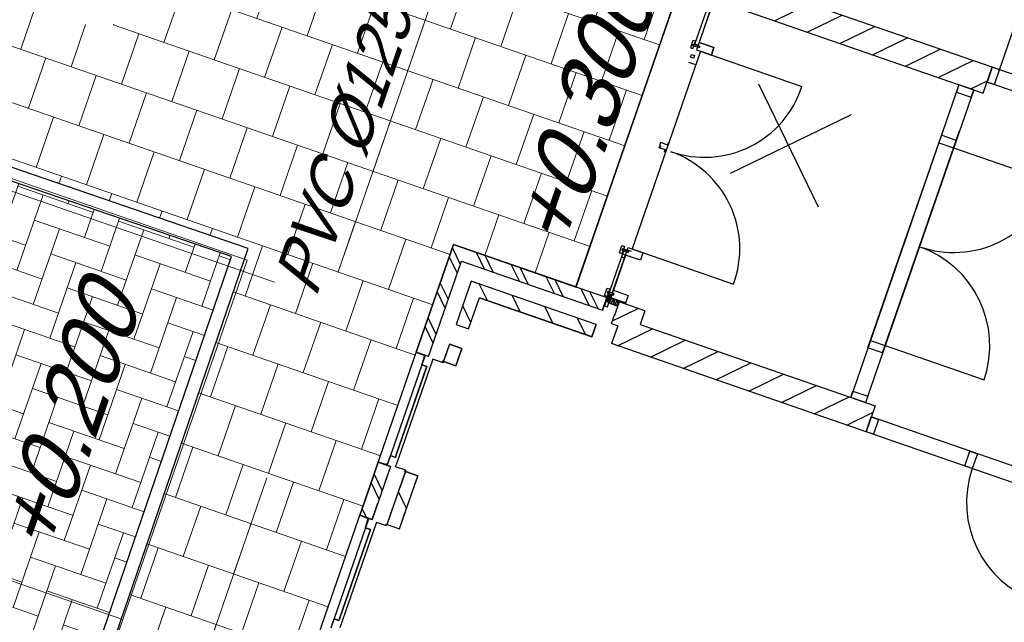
# Model space of a CAD drawing. Header units: metres. Extents: x 128615 to 129083, y 455669 to 456034.
# Tile 14 of 158: x 128731.72 to 128739.24, y 455846.8 to 455851.4. Entities that reach past the tile are written whole.
import ezdxf

# ---------------------------------------------------------------- set-up
doc = ezdxf.new("R2010")
doc.units = ezdxf.units.M
doc.linetypes.add('RI-AWZI_TERREINRIOLERING', pattern=[19.8, 6, -1.8, 2.4, -1.8, 1.8, -1.8, 2.4, -1.8])
for name, color, linetype, lineweight in [('B-WE-OG-HOOGTELIJN-G', 7, 'Continuous', 18), ('B-XX-RI-AWZI_TERREINRIOLERING-G', 10, 'RI-AWZI_TERREINRIOLERING', 18), ('B-XX-VH-BESTRATING-V', 1, 'Continuous', 18), ('B-XX-VH-VERHARDING-V', 1, 'Continuous', 18)]:
    doc.layers.add(name, color=color, linetype=linetype, lineweight=lineweight)
for name, color, linetype in [('B-XX-OG-BEBOUWING-G', 1, 'Continuous'), ('B-XX-RI-AWZI_TERREINRIOLERING-T25_HDSR', 7, 'Continuous'), ('B-XX-VH-KANTVERHARDING-G', 60, 'Continuous')]:
    doc.layers.add(name, color=color, linetype=linetype)
doc.styles.add('TAUW-ISOCP', font='tcb_isocp.shx')
doc.styles.add('tcb_isocp', font='tcb_isocp.shx')

msp = doc.modelspace()

# ---------------------------------------------------------------- hatches: boundary and pattern name
at = {"layer": 'B-XX-OG-BEBOUWING-G'}
h = msp.add_hatch(dxfattribs=at)
h.set_pattern_fill('T,_O', color=256, scale=0.059852, angle=-19.09342)
h.set_pattern_definition([(25.907, (128738.11458, 455851.28265), (-0.081718, 0.168243), [])])
h.paths.add_polyline_path([(128737.1873, 455851.7145), (128737.1857, 455851.7097), (128737.1527, 455851.7212), (128737.0858, 455851.5279), (128739.0748, 455850.8394), (128739.1434, 455851.0374)])
h = msp.add_hatch(dxfattribs=at)
h.set_pattern_fill('10300013,O', color=256, scale=99.753937, angle=160.90658)
h.set_pattern_definition([(295.907, (128735.4755, 455849.07156), (0.17946, 0.087166), []), (295.907, (128735.54215, 455849.0485), (0.17946, 0.087166), [])])
h.paths.add_polyline_path([(128734.7491, 455848.8638), (128734.8434, 455848.8312), (128735.0946, 455849.557), (128736.1693, 455849.185), (128736.2019, 455849.2793), (128735.033, 455849.6839)])
h = msp.add_hatch(dxfattribs=at)
h.set_pattern_fill('T,_O', color=256, scale=0.059852, angle=70.90658)
h.set_pattern_definition([(115.907, (128735.58753, 455849.075), (-0.16824, -0.08172), [])])
h.paths.add_polyline_path([(128735.0544, 455849.0748), (128735.1486, 455849.0422), (128735.2302, 455849.2779), (128736.088, 455848.9809), (128736.1207, 455849.0752), (128735.1686, 455849.4048)])
h = msp.add_hatch(dxfattribs=at)
h.set_pattern_fill('ANSI31', color=256, scale=0.049877, angle=205.90658, style=0)
h.set_pattern_definition([(70.906582, (128711.439182, 455853.7395385), (-0.0058916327, 0.0020394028), [])])
h.paths.add_polyline_path([(128736.2189, 455849.3051), (128736.2, 455849.2504), (128736.221, 455849.2431), (128736.24, 455849.2978)])
h = msp.add_hatch(dxfattribs=at)
h.set_pattern_fill('ANSI31', color=256, scale=0.099754, angle=70.90658, style=0)
h.set_pattern_definition([(295.90658, (128711.429996, 455853.742718), (0.011216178, 0.005447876), [])])
h.paths.add_polyline_path([(128736.2957, 455849.2574), (128736.281, 455849.215), (128736.2187, 455849.2365), (128736.2334, 455849.279)])
h = msp.add_hatch(dxfattribs=at)
h.set_pattern_fill('T,_O', color=256, scale=0.059852, angle=-19.09342)
h.set_pattern_definition([(25.907, (128737.23845, 455848.7516), (-0.081718, 0.168243), [])])
h.paths.add_polyline_path([(128738.1808, 455848.2565), (128738.2493, 455848.4545), (128736.4582, 455849.0745), (128736.4941, 455849.1782), (128736.2962, 455849.2467), (128736.2603, 455849.143), (128736.2391, 455849.0817), (128736.2862, 455849.0654), (128736.2389, 455848.9287)])
h = msp.add_hatch(dxfattribs=at)
h.set_pattern_fill('10300013,O', color=256, scale=99.753937, angle=160.90658)
h.set_pattern_definition([(295.91, (128734.43567, 455847.80586), (0.17946, 0.08717), []), (295.91, (128734.50233, 455847.78279), (0.17946, 0.08717), [])])
h.paths.add_polyline_path([(128734.3184, 455847.6195), (128734.4126, 455847.5869), (128734.553, 455847.9922), (128734.4587, 455848.0248)])
h = msp.add_hatch(dxfattribs=at)
h.set_pattern_fill('T,_O', color=256, scale=0.059852, angle=250.90658)
h.set_pattern_definition([(295.91, (128734.64306, 455847.73407), (0.16824, 0.08172), [])])
h.paths.add_polyline_path([(128734.7603, 455847.9204), (128734.6661, 455847.9531), (128734.5258, 455847.5477), (128734.62, 455847.5151)])
at = {"layer": 'B-XX-VH-BESTRATING-V'}
h = msp.add_hatch(dxfattribs=at)
h.set_pattern_fill('BRICK', color=256, scale=0.033071, angle=-116.50973)
h.set_pattern_definition([(340.90658, (128781.00315, 455850.76689), (0.06869295, 0.19844713), []), (70.9066, (128781.00315, 455850.7669), (-0.3968943, 0.1373859), [0.21, -0.21]), (70.9066, (128781.2016, 455850.6982), (-0.3968943, 0.1373859), [-0.21, 0.21])])
edge = h.paths.add_edge_path()
edge.add_line((128831.6127, 455838.8346), (128839.0653, 455860.4903))
edge.add_line((128839.0653, 455860.4903), (128836.3035, 455861.4413))
edge.add_line((128836.3035, 455861.4413), (128833.5416, 455862.3923))
edge.add_arc((128834.2947, 455864.4076), 2.1514, 165.75864, 249.51029, ccw=False)
edge.add_line((128832.2094, 455864.9368), (128832.723, 455866.3635))
edge.add_line((128832.723, 455866.3635), (128829.5306, 455867.496))
edge.add_line((128829.5306, 455867.496), (128825.779, 455865.6898))
edge.add_line((128825.779, 455865.6898), (128824.1893, 455861.2288))
edge.add_line((128824.1893, 455861.2288), (128829.348, 455859.4119))
edge.add_arc((128828.6821, 455857.5377), 1.989, -20.16068, 70.43999, ccw=False)
edge.add_line((128830.5492, 455856.8522), (128825.0856, 455841.0701))
edge.add_arc((128820.6004, 455842.5189), 4.7134, 246.43031, 342.09788, ccw=False)
edge.add_line((128818.7157, 455838.1987), (128794.9887, 455846.4591))
edge.add_line((128794.9887, 455846.4591), (128740.4444, 455865.383))
edge.add_arc((128742.7379, 455872.105), 7.1025, 156.74959, 251.16118, ccw=False)
edge.add_line((128736.2121, 455874.9088), (128740.8492, 455888.4475))
edge.add_arc((128747.4193, 455885.784), 7.0895, 110.50432, 157.93215, ccw=False)
edge.add_line((128744.936, 455892.4243), (128746.056, 455895.6599))
edge.add_line((128746.056, 455895.6599), (128750.9664, 455893.9602))
edge.add_line((128750.9664, 455893.9602), (128752.5279, 455898.5416))
edge.add_line((128752.5279, 455898.5416), (128752.0153, 455900.3559))
edge.add_line((128752.0153, 455900.3559), (128751.9766, 455900.3452))
edge.add_line((128751.9766, 455900.3452), (128751.0126, 455903.8188))
edge.add_line((128751.0126, 455903.8188), (128743.3041, 455906.5355))
edge.add_line((128743.3041, 455906.5355), (128719.8929, 455838.903))
edge.add_line((128719.8929, 455838.903), (128720.2713, 455838.7734))
edge.add_line((128720.2713, 455838.7734), (128743.5505, 455906.0245))
edge.add_line((128743.5505, 455906.0245), (128750.6829, 455903.5109))
edge.add_line((128750.6829, 455903.5109), (128752.1091, 455898.5528))
edge.add_line((128752.1091, 455898.5528), (128750.7174, 455894.4697))
edge.add_line((128750.7174, 455894.4697), (128745.8089, 455896.1688))
edge.add_line((128745.8089, 455896.1688), (128744.6186, 455892.7301))
edge.add_arc((128747.4193, 455885.784), 7.4895, 111.9598, 158.01775)
edge.add_line((128740.4743, 455888.5874), (128735.6522, 455874.5084))
edge.add_arc((128742.7114, 455872.076), 7.4665, 160.98711, 251.27371)
edge.add_line((128740.3143, 455865.0047), (128794.8566, 455846.0816))
edge.add_line((128794.8566, 455846.0816), (128818.5714, 455837.8253))
edge.add_arc((128820.6004, 455842.5189), 5.1134, 246.62204, 342.05062)
edge.add_line((128825.4649, 455840.9431), (128830.926, 455856.7179))
edge.add_arc((128828.6821, 455857.5377), 2.389, 339.93186, 430.45376)
edge.add_line((128829.4814, 455859.789), (128824.7008, 455861.4727))
edge.add_line((128824.7008, 455861.4727), (128826.102, 455865.4046))
edge.add_line((128826.102, 455865.4046), (128829.4605, 455867.0965))
edge.add_line((128829.4605, 455867.0965), (128832.2105, 455866.1208))
edge.add_line((128832.2105, 455866.1208), (128831.8268, 455865.0548))
edge.add_arc((128834.2947, 455864.4076), 2.5514, 165.30423, 249.63199)
edge.add_line((128833.4067, 455862.0157), (128838.5569, 455860.2423))
edge.add_line((128838.5569, 455860.2423), (128831.2322, 455838.9583))
edge.add_arc((128836.4511, 455837.3561), 5.4593, 162.93266, 251.68839)
edge.add_line((128834.7358, 455832.1732), (128868.2103, 455820.559))
edge.add_arc((128870.2435, 455825.3755), 5.228, 247.11386, 340.46106)
edge.add_line((128875.1704, 455823.627), (128882.5907, 455844.7795))
edge.add_arc((128880.2054, 455845.695), 2.555, 339.00511, 400.58118)
edge.add_line((128882.1458, 455847.357), (128879.1821, 455850.9862))
edge.add_line((128879.1821, 455850.9862), (128886.2462, 455856.9579))
edge.add_arc((128882.7728, 455860.6776), 5.0892, 313.03873, 342.06205)
edge.add_line((128887.6147, 455859.1102), (128893.0182, 455874.516))
edge.add_arc((128882.8722, 455877.7591), 10.6517, 342.27381, 419.29051)
edge.add_line((128888.3119, 455886.917), (128886.2148, 455887.8727))
edge.add_line((128886.2148, 455887.8727), (128886.1094, 455887.4784))
edge.add_line((128886.1094, 455887.4784), (128888.1746, 455886.5274))
edge.add_arc((128882.8858, 455877.76), 10.2391, -17.72326, 58.9001, ccw=False)
edge.add_line((128892.6389, 455874.6431), (128887.2356, 455859.238))
edge.add_arc((128882.7728, 455860.6776), 4.6892, 313.12878, 342.12094, ccw=False)
edge.add_line((128885.9786, 455857.2553), (128883.173, 455854.8265))
edge.add_line((128883.173, 455854.8265), (128878.5836, 455851.0867))
edge.add_line((128878.5836, 455851.0867), (128881.8391, 455847.1002))
edge.add_arc((128880.2054, 455845.695), 2.155, -21.14302, 40.70071, ccw=False)
edge.add_line((128882.2153, 455844.9177), (128877.801, 455832.3322))
edge.add_line((128877.801, 455832.3322), (128874.7932, 455823.7601))
edge.add_arc((128870.2435, 455825.3755), 4.828, 246.96541, 340.45278, ccw=False)
edge.add_line((128868.3543, 455820.9324), (128834.8639, 455832.5522))
edge.add_arc((128836.4511, 455837.3561), 5.0593, 163.00725, 251.71664, ccw=False)
h = msp.add_hatch(dxfattribs=at)
h.set_pattern_fill('BRICK', color=256, scale=0.033071, angle=-116.50973)
h.set_pattern_definition([(340.90658, (128778.18289, 455854.11913), (0.06869295, 0.1984471), []), (70.9066, (128778.1829, 455854.11913), (-0.3968943, 0.137386), [0.21, -0.21]), (70.9066, (128778.38133, 455854.05043), (-0.3968943, 0.137386), [-0.21, 0.21])])
edge = h.paths.add_edge_path()
edge.add_arc((128751.322, 455846.3943), 9.3721, 338.0284, 431.07715)
edge.add_line((128754.3613, 455855.2599), (128737.5442, 455861.0867))
edge.add_arc((128735.7231, 455855.8651), 5.53, 70.77319, 161.09319)
edge.add_line((128730.4914, 455857.657), (128723.5753, 455837.6419))
edge.add_line((128723.5753, 455837.6419), (128723.9537, 455837.5124))
edge.add_line((128723.9537, 455837.5124), (128729.733, 455854.2081))
edge.add_line((128729.733, 455854.2081), (128729.7329, 455854.2081))
edge.add_line((128729.7329, 455854.2081), (128730.8698, 455857.5274))
edge.add_arc((128735.7231, 455855.8651), 5.13, 70.77345, 161.09345, ccw=False)
edge.add_line((128737.4124, 455860.709), (128754.2316, 455854.8815))
edge.add_arc((128751.3225, 455846.3941), 8.9721, -22.1004, 71.08071, ccw=False)
edge.add_line((128759.6354, 455843.0186), (128750.7112, 455817.2387))
edge.add_line((128750.7112, 455817.2387), (128751.0899, 455817.1087))
edge.add_line((128751.0899, 455817.1087), (128760.0134, 455842.8877))
h = msp.add_hatch(dxfattribs=at)
h.set_pattern_fill('AR-B88', color=256, scale=0.002, angle=-116.56329, style=0)
h.set_pattern_definition([(340.9066, (128729.5441, 455834.298), (0.132937, 0.3840425), []), (70.9066, (128729.54411, 455834.29802), (-0.059084, 0.4505111), [0.4064, -0.4064])])
h.paths.add_polyline_path([(128733.0732, 455839.3145), (128731.6191, 455839.8179), (128735.033, 455849.6839), (128735.9685, 455849.3601), (128736.7649, 455851.6686), (128729.7004, 455854.114), (128728.7197, 455851.2808), (128733.4657, 455849.6553), (128727.8341, 455833.213), (128743.6852, 455827.7364), (128743.7833, 455828.0198), (128746.5189, 455827.0739), (128746.814, 455827.9263), (128731.0223, 455833.3895)])
h.paths.add_polyline_path([(128732.3953, 455851.3045), (128731.7812, 455851.5171), (128731.7936, 455852.1668), (128732.4154, 455852.3558), (128732.7872, 455851.8229)], flags=16)
h.paths.add_polyline_path([(128731.9843, 455851.6623), (128732.3812, 455851.5249), (128732.5579, 455852.0352), (128732.161, 455852.1726)], flags=8)
h = msp.add_hatch(dxfattribs=at)
h.set_pattern_fill('AR-HBONE', color=256, scale=0.002, angle=-71.56329, style=0)
h.set_pattern_definition([(70.9066, (128738.99792, 455858.14229), (-0.1255526, 0.2584899), [0.6096, -0.2032]), (160.9066, (128739.06439, 455858.3343), (-0.1255526, 0.2584899), [0.6096, -0.2032])])
h.paths.add_polyline_path([(128733.3387, 455849.5931), (128728.687, 455851.1863), (128726.3475, 455844.4277), (128726.3475, 455844.4277), (128726.2166, 455844.0497), (128723.9537, 455837.5124), (128728.6501, 455835.9041)])
at = {"layer": 'B-XX-VH-VERHARDING-V'}
h = msp.add_hatch(dxfattribs=at)
h.set_pattern_fill('AR-CONC', color=256, scale=0.0025, angle=-116.56329, style=0)
h.set_pattern_definition([(30.9066, (128738.99792, 455858.1423), (0.4173706, -0.186641), [0.047625, -0.523875]), (335.9066, (128738.9979, 455858.1423), (0.072981, 0.480186), [0.0381, -0.4191]), (81.3576, (128739.0327, 455858.12673), (0.4903525, 0.293542), [0.040475, -0.445225]), (27.0908, (128739.03946, 455858.2623), (0.606034, -0.321005), [0.071437, -0.785812]), (77.5422, (128739.08997, 455858.23555), (0.763198, 0.390392), [0.060712, -0.667837]), (332.0906, (128739.03946, 455858.2623), (0.763198, 0.39039), [0.05715, -0.62865]), (1.9066, (128739.0891, 455858.21153), (0.274555, -0.3655854), [0.047625, -0.523875]), (306.9066, (128739.0891, 455858.21153), (0.296629, 0.384598), [0.0381, -0.4191]), (52.358, (128739.11196, 455858.18106), (0.571184, 0.019014), [0.040475, -0.445225]), (18.4066, (128738.99792, 455858.14229), (0.0764436, 0.1972326), [0, -0.41402, 0, -0.42545, 0, -0.4206875]), (348.4066, (128738.99792, 455858.14229), (0.2397842, 0.18203), [0, -0.24257, 0, -0.404495, 0, -0.1603375]), (308.4066, (128738.8641, 455858.1886), (0.3156434, -0.1244163), [0, -0.15875, 0, -0.4953, 0, -0.657225]), (298.4066, (128738.8041, 455858.20938), (0.3707433, -0.061067), [0, -0.206375, 0, -0.32893, 0, -0.466725])])
h.paths.add_polyline_path([(128738.9979, 455858.1423), (128754.2878, 455852.8497), (128751.863, 455845.8447), (128753.1511, 455845.3988), (128753.446, 455846.2506), (128756.0747, 455853.8447, 0.058977), (128754.1895, 455854.7585), (128738.7569, 455860.1056), (128738.2774, 455858.7205, -0.142468), (128737.8843, 455857.5848), (128736.2629, 455852.9006), (128735.9685, 455852.0501), (128736.7906, 455851.7655)])

# ---------------------------------------------------------------- linework, layer by layer
at = {"layer": 'B-XX-OG-BEBOUWING-G'}
for p, q in [((128739.1966, 455851.0084), (128739.4577, 455851.7625)), ((128736.7559, 455851.6421), (128735.9662, 455849.3609)), ((128735.9662, 455849.3609), (128736.7494, 455851.6236)), ((128737.0002, 455851.4942), (128736.9072, 455851.2255)), ((128736.9072, 455851.2255), (128737.0204, 455851.1864)), ((128737.0204, 455851.1864), (128737.0008, 455851.1298)), ((128736.9176, 455851.1586), (128736.3955, 455849.6504)), ((128737.0008, 455851.1298), (128736.9176, 455851.1586)), ((128736.9537, 455851.1461), (128737.6921, 455850.8905)), ((128736.8257, 455851.0762), (128736.8804, 455851.0573)), ((128740.7647, 455850.4761), (128739.1434, 455851.0374)), ((128737.8193, 455849.9689), (128737.3636, 455850.907)), ((128738.8894, 455850.9036), (128738.0639, 455848.5187)), ((128740.7256, 455850.363), (128739.1042, 455850.9243)), ((128739.0026, 455850.8644), (128738.177, 455848.4795)), ((128738.0667, 455850.6736), (128737.1433, 455850.2251)), ((128738.1946, 455848.8963), (128738.7809, 455850.5899)), ((128738.3077, 455848.8571), (128738.894, 455850.5507)), ((128736.6134, 455850.4628), (128736.6052, 455850.4392)), ((128736.6052, 455850.4392), (128736.6128, 455850.4366)), ((128736.6128, 455850.4366), (128736.6079, 455850.4225)), ((128736.6699, 455850.4432), (128736.6134, 455850.4628)), ((128736.6569, 455850.4055), (128736.6699, 455850.4432)), ((128736.6681, 455850.4439), (128736.6739, 455850.4608)), ((128736.6765, 455850.4621), (128736.6699, 455850.4432)), ((128736.6711, 455850.4618), (128736.6718, 455850.4637)), ((128736.6739, 455850.4608), (128736.6711, 455850.4618)), ((128736.6718, 455850.4637), (128736.6765, 455850.4621)), ((128736.6015, 455850.4224), (128736.6051, 455850.4328)), ((128736.6486, 455850.4061), (128736.6015, 455850.4224)), ((128736.6079, 455850.4225), (128736.655, 455850.4062)), ((128736.6439, 455850.3925), (128736.6486, 455850.4061)), ((128736.6439, 455850.3925), (128736.6515, 455850.3899)), ((128736.6486, 455850.3968), (128736.6479, 455850.3949)), ((128736.6479, 455850.3949), (128736.6526, 455850.3933)), ((128736.6514, 455850.3958), (128736.6486, 455850.3968)), ((128736.655, 455850.4062), (128736.6514, 455850.3958)), ((128736.6526, 455850.3933), (128736.6569, 455850.4055)), ((128738.8494, 455850.4219), (128739.6035, 455850.1609)), ((128738.1946, 455848.8963), (128738.4948, 455849.7635)), ((128734.7491, 455848.8638), (128735.033, 455849.6839)), ((128734.7919, 455848.9873), (128735.033, 455849.6839)), ((128735.033, 455849.6839), (128736.2019, 455849.2793)), ((128735.033, 455849.6839), (128735.9662, 455849.3609)), ((128738.3077, 455848.8571), (128738.6079, 455849.7244)), ((128736.3328, 455849.6523), (128736.3875, 455849.6333)), ((128736.3955, 455849.6504), (128736.4787, 455849.6216)), ((128736.4316, 455849.6379), (128737.17, 455849.3823)), ((128736.4787, 455849.6216), (128736.4591, 455849.565)), ((128734.8434, 455848.8312), (128735.0946, 455849.557)), ((128735.0946, 455849.557), (128736.1693, 455849.185)), ((128735.0946, 455849.557), (128735.0946, 455849.557)), ((128736.346, 455849.6042), (128736.253, 455849.3355)), ((128736.4591, 455849.565), (128736.346, 455849.6042)), ((128735.1686, 455849.4048), (128735.0544, 455849.0748)), ((128735.1686, 455849.4048), (128735.0544, 455849.0748)), ((128736.1207, 455849.0752), (128735.1686, 455849.4048)), ((128736.1207, 455849.0752), (128735.1686, 455849.4048)), ((128736.253, 455849.3355), (128736.3661, 455849.2964)), ((128735.1486, 455849.0422), (128735.2302, 455849.2779)), ((128735.1486, 455849.0422), (128735.2302, 455849.2779)), ((128736.09, 455848.9802), (128735.2302, 455849.2779)), ((128735.2302, 455849.2779), (128736.088, 455848.9809)), ((128736.2019, 455849.2793), (128736.1693, 455849.185)), ((128736.1693, 455849.185), (128736.2019, 455849.2793)), ((128736.2962, 455849.2467), (128736.2603, 455849.143)), ((128736.4941, 455849.1782), (128736.2962, 455849.2467)), ((128736.3661, 455849.2964), (128736.3433, 455849.2304)), ((128736.4941, 455849.1782), (128736.4582, 455849.0745)), ((128736.2391, 455849.0817), (128736.2635, 455849.1524)), ((128735.0544, 455849.0748), (128735.1486, 455849.0422)), ((128735.0544, 455849.0748), (128735.1486, 455849.0422)), ((128736.1207, 455849.0752), (128736.088, 455848.9809)), ((128736.088, 455848.9809), (128736.1207, 455849.0752)), ((128736.2862, 455849.0654), (128736.2389, 455848.9287)), ((128736.2391, 455849.0817), (128736.2862, 455849.0654)), ((128736.2862, 455849.0654), (128736.2862, 455849.0654)), ((128736.4582, 455849.0745), (128738.2493, 455848.4545)), ((128734.7491, 455848.8638), (128734.7919, 455848.9873)), ((128734.7491, 455848.8638), (128734.7919, 455848.9873)), ((128734.8434, 455848.8312), (128734.8861, 455848.9547)), ((128734.8434, 455848.8312), (128734.7491, 455848.8638)), ((128734.8434, 455848.8312), (128734.7491, 455848.8638)), ((128734.8061, 455848.8418), (128734.7491, 455848.8638)), ((128735.0022, 455848.924), (128734.9565, 455848.792)), ((128735.0022, 455848.924), (128734.9565, 455848.792)), ((128734.9565, 455848.792), (128734.9992, 455848.9155)), ((128735.0022, 455848.924), (128735.0964, 455848.8914)), ((128735.0964, 455848.8914), (128735.0022, 455848.924)), ((128735.0964, 455848.8914), (128735.0508, 455848.7594)), ((128735.0508, 455848.7594), (128735.0964, 455848.8914)), ((128735.0508, 455848.7594), (128735.0935, 455848.8829)), ((128738.1808, 455848.2565), (128736.2389, 455848.9287)), ((128738.3273, 455848.9137), (128739.0814, 455848.6526)), ((128734.8174, 455848.8402), (128734.527, 455848.0012)), ((128734.8705, 455848.7954), (128734.5964, 455848.0036)), ((128734.7922, 455848.7674), (128734.8108, 455848.8322)), ((128734.8105, 455848.8201), (128734.8065, 455848.8085)), ((128734.8754, 455848.8095), (128734.8705, 455848.7954)), ((128734.9532, 455848.7826), (128734.8754, 455848.8095)), ((128734.9444, 455848.7962), (128734.9565, 455848.792)), ((128734.9565, 455848.792), (128734.9532, 455848.7826)), ((128735.0508, 455848.7594), (128734.9565, 455848.792)), ((128734.9565, 455848.792), (128735.0508, 455848.7594)), ((128734.9565, 455848.792), (128735.0508, 455848.7594)), ((128734.5962, 455848.0799), (128734.8297, 455848.7544)), ((128734.5962, 455848.0799), (128734.8275, 455848.7483)), ((128734.8231, 455848.7356), (128734.6166, 455848.1391)), ((128734.8297, 455848.7544), (128734.7922, 455848.7674)), ((128738.2493, 455848.4545), (128738.1808, 455848.2565)), ((128739.8413, 455847.8084), (128738.2199, 455848.3696)), ((128739.8021, 455847.6953), (128738.1808, 455848.2565)), ((128734.5267, 455848.0115), (128734.538, 455848.0329)), ((128734.534, 455848.0213), (128734.538, 455848.0329)), ((128734.538, 455848.0329), (128734.5522, 455848.074)), ((128734.5522, 455848.074), (128734.5896, 455848.061)), ((128734.5896, 455848.061), (128734.5962, 455848.0799)), ((128734.4587, 455848.0248), (128734.3184, 455847.6195)), ((128734.3611, 455847.743), (128734.4587, 455848.0248)), ((128734.553, 455847.9922), (128734.4126, 455847.5869)), ((128734.4587, 455848.0248), (128734.4159, 455847.9013)), ((128734.553, 455847.9922), (128734.4587, 455848.0248)), ((128734.553, 455847.9922), (128734.4587, 455848.0248)), ((128734.4587, 455848.0248), (128734.5171, 455848.0069)), ((128734.553, 455847.9922), (128734.5102, 455847.8687)), ((128734.5915, 455847.9894), (128734.5964, 455848.0036)), ((128734.6693, 455847.9625), (128734.5915, 455847.9894)), ((128734.654, 455847.9572), (128734.6661, 455847.9531)), ((128734.6661, 455847.9531), (128734.6693, 455847.9625)), ((128734.5258, 455847.5477), (128734.6661, 455847.9531)), ((128734.62, 455847.5151), (128734.7603, 455847.9204)), ((128734.6661, 455847.9531), (128734.6233, 455847.8296)), ((128734.7603, 455847.9204), (128734.6661, 455847.9531)), ((128734.6661, 455847.9531), (128734.7603, 455847.9204)), ((128734.7603, 455847.9204), (128734.7176, 455847.7969)), ((128734.3184, 455847.6195), (128734.3611, 455847.743)), ((128734.3184, 455847.6195), (128734.3611, 455847.743)), ((128734.4126, 455847.5869), (128734.4554, 455847.7104)), ((128734.5258, 455847.5477), (128734.5685, 455847.6712)), ((128734.3867, 455847.5959), (128734.0963, 455846.7569)), ((128734.3184, 455847.6195), (128734.4126, 455847.5869)), ((128734.4126, 455847.5869), (128734.3184, 455847.6195)), ((128734.3754, 455847.5975), (128734.3184, 455847.6195)), ((128734.3615, 455847.5231), (128734.3801, 455847.5879)), ((128734.62, 455847.5151), (128734.6628, 455847.6386)), ((128734.1654, 455846.8356), (128734.3989, 455847.5101)), ((128734.4398, 455847.5511), (128734.1657, 455846.7592)), ((128734.3989, 455847.5101), (128734.3615, 455847.5231)), ((128734.3797, 455847.5757), (128734.3757, 455847.5642)), ((128734.4447, 455847.5652), (128734.4398, 455847.5511)), ((128734.5225, 455847.5383), (128734.4447, 455847.5652)), ((128734.5137, 455847.5519), (128734.5258, 455847.5477)), ((128734.5258, 455847.5477), (128734.5225, 455847.5383)), ((128734.5258, 455847.5477), (128734.62, 455847.5151)), ((128734.5258, 455847.5477), (128734.62, 455847.5151)), ((128734.1654, 455846.8356), (128734.3968, 455847.5039)), ((128734.3924, 455847.4913), (128734.1859, 455846.8947)), ((128734.1073, 455846.7886), (128734.1215, 455846.8297)), ((128734.1215, 455846.8297), (128734.1589, 455846.8167)), ((128734.1589, 455846.8167), (128734.1654, 455846.8356))]:
    msp.add_line(p, q, dxfattribs=at)
for points in [[(128738.9979, 455858.1423), (128754.2878, 455852.8497), (128748.7662, 455836.8983), (128749.7962, 455836.5417), (128746.814, 455827.9263), (128731.0223, 455833.3895), (128733.0732, 455839.3145), (128731.6191, 455839.8179), (128735.033, 455849.6839), (128735.9685, 455849.3601), (128738.9979, 455858.1423)], [(128738.9979, 455858.1423), (128754.2878, 455852.8497), (128748.7662, 455836.8983), (128749.7962, 455836.5417), (128746.814, 455827.9263), (128731.0223, 455833.3895), (128733.0732, 455839.3145), (128731.6191, 455839.8179), (128735.033, 455849.6839), (128735.9685, 455849.3601), (128738.9979, 455858.1423)], [(128737.0858, 455851.5279), (128739.0748, 455850.8394), (128739.1434, 455851.0374), (128737.1543, 455851.7259)], [(128736.756, 455851.6424), (128735.9662, 455849.3609), (128735.033, 455849.6839), (128734.7919, 455848.9873), (128734.7491, 455848.8638), (128734.8128, 455848.8392), (128734.7922, 455848.7674), (128734.8297, 455848.7544), (128734.5962, 455848.0799), (128734.5896, 455848.061), (128734.5522, 455848.074), (128734.5278, 455848.0036), (128734.4587, 455848.0248), (128734.3611, 455847.743), (128734.3184, 455847.6195), (128734.3821, 455847.5949), (128734.3615, 455847.5231), (128734.3989, 455847.5101), (128734.1654, 455846.8356), (128734.1589, 455846.8167), (128734.1215, 455846.8297), (128734.0971, 455846.7593)], [(128734.4587, 455848.0248), (128734.553, 455847.9922)]]:
    msp.add_lwpolyline(points, dxfattribs=at)
for points in [[(128736.8757, 455851.2124), (128736.9814, 455851.5178), (128737.0055, 455851.5095), (128736.8998, 455851.2041)], [(128736.8405, 455851.1853), (128736.8594, 455851.1788), (128736.879, 455851.2353), (128736.8601, 455851.2419)], [(128736.8621, 455851.215), (128736.9111, 455851.1981), (128736.9069, 455851.1858), (128736.8578, 455851.2028)], [(128736.8877, 455851.169), (128737.0008, 455851.1298), (128737.0204, 455851.1864), (128736.9072, 455851.2255)], [(128736.8413, 455851.1131), (128736.8485, 455851.134), (128736.8727, 455851.1256), (128736.8654, 455851.1047)], [(128739.1608, 455850.9047), (128739.1999, 455851.0178), (128739.1434, 455851.0374), (128739.1042, 455850.9243)], [(128738.8699, 455850.847), (128738.983, 455850.8079), (128739.0026, 455850.8644), (128738.8894, 455850.9036)], [(128738.7363, 455850.4611), (128738.8494, 455850.4219), (128738.869, 455850.4785), (128738.7558, 455850.5176)], [(128736.3322, 455849.6424), (128736.1851, 455849.2173), (128736.2092, 455849.2089), (128736.3563, 455849.634)], [(128736.3185, 455849.677), (128736.3373, 455849.6705), (128736.3177, 455849.614), (128736.2989, 455849.6205)], [(128736.3216, 455849.6119), (128736.3144, 455849.591), (128736.3386, 455849.5826), (128736.3458, 455849.6035)], [(128736.317, 455849.6404), (128736.366, 455849.6234), (128736.3703, 455849.6356), (128736.3212, 455849.6526)], [(128736.3656, 455849.6607), (128736.4787, 455849.6216), (128736.4591, 455849.565), (128736.346, 455849.6042)], [(128736.2059, 455849.3518), (128736.2247, 455849.3453), (128736.2052, 455849.2887), (128736.1863, 455849.2953)], [(128736.2044, 455849.3151), (128736.2535, 455849.2982), (128736.2577, 455849.3104), (128736.2086, 455849.3274)], [(128736.253, 455849.3355), (128736.3661, 455849.2964), (128736.3466, 455849.2398), (128736.2334, 455849.279)], [(128736.2189, 455849.3051), (128736.2, 455849.2504), (128736.221, 455849.2431), (128736.24, 455849.2978)], [(128736.2957, 455849.2574), (128736.281, 455849.215), (128736.2187, 455849.2365), (128736.2334, 455849.279)], [(128738.2142, 455848.9528), (128738.3273, 455848.9137), (128738.3077, 455848.8571), (128738.1946, 455848.8963)], [(128738.0802, 455848.5658), (128738.1933, 455848.5266), (128738.177, 455848.4795), (128738.0639, 455848.5187)], [(128738.2765, 455848.3501), (128738.2373, 455848.237), (128738.1808, 455848.2565), (128738.2199, 455848.3696)], [(128739.0306, 455848.089), (128738.9914, 455847.9759), (128738.9349, 455847.9955), (128738.974, 455848.1086)]]:
    msp.add_lwpolyline(points, close=True, dxfattribs=at)
for centre, radius, start, end in [((128736.9467, 455851.1337), 0.784, 251.08615, 341.93417), ((128736.4338, 455849.652), 0.784, 339.87964, 70.7269), ((128738.8494, 455850.4219), 0.798, 250.90653, 340.90743), ((128738.3273, 455848.9137), 0.798, 340.90743, 70.90653), ((128734.8037, 455848.8347), 0.00753, 340.90743, 70.90653), ((128734.8037, 455848.8347), 0.00753, 307.11816, 70.33412), ((128734.8062, 455848.8351), 0.00753, 307.11816, 70.33412), ((128734.5196, 455848.014), 0.00753, 250.90653, 340.90743), ((128734.5196, 455848.014), 0.00753, 251.47899, 14.69666), ((128734.5213, 455848.0122), 0.00753, 251.47899, 14.69666), ((128739.7456, 455847.7149), 0.798, 160.90743, 250.90653), ((128734.373, 455847.5904), 0.00753, 340.90743, 70.90653), ((128734.373, 455847.5904), 0.00753, 307.11816, 70.33412), ((128734.3755, 455847.5908), 0.00753, 307.11816, 70.33412)]:
    msp.add_arc(centre, radius, start, end, dxfattribs=at)
at = {"layer": 'B-XX-RI-AWZI_TERREINRIOLERING-G'}
msp.add_lwpolyline([(128729.0949, 455834.8629), (128737.8246, 455860.082)], dxfattribs=at)
at = {"layer": 'B-XX-VH-BESTRATING-V'}
msp.add_line((128733.6674, 455849.397), (128728.5269, 455851.1764), dxfattribs=at)
for points in [[(128732.5102, 455846.8244), (128733.4589, 455849.5649), (128728.3184, 455851.3443), (128727.3697, 455848.6038)], [(128731.5616, 455844.0839), (128732.5102, 455846.8244), (128727.3697, 455848.6038), (128726.4211, 455845.8633)]]:
    msp.add_lwpolyline(points, close=True, dxfattribs=at)
at = {"layer": 'B-XX-VH-KANTVERHARDING-G'}
for points in [[(128751.3017, 455818.9433), (128753.304, 455824.7277), (128743.7833, 455828.0198), (128743.6852, 455827.7364), (128727.8341, 455833.213), (128733.4657, 455849.6553), (128728.7197, 455851.2808)], [(128751.2072, 455818.976), (128753.1768, 455824.6659), (128743.8451, 455827.8926), (128743.747, 455827.6092), (128727.7072, 455833.151), (128733.3387, 455849.5931), (128728.6873, 455851.1862)]]:
    msp.add_lwpolyline(points, dxfattribs=at)

# ---------------------------------------------------------------- texts
at = {"layer": 'B-WE-OG-HOOGTELIJN-G', "style": 'TAUW-ISOCP', "oblique": 20.00024}
for s, p in [('+0.300', (128735.9177, 455849.607)), ('+0.200', (128731.9822, 455847.2807))]:
    msp.add_text(s, height=0.5, rotation=70.90658, dxfattribs=at).set_placement(p)
at = {"layer": 'B-XX-RI-AWZI_TERREINRIOLERING-T25_HDSR', "style": 'tcb_isocp', "oblique": 20.00024}
msp.add_text('PVC %%129125', height=0.36, rotation=70.90658, dxfattribs=at).set_placement((128733.9833, 455849.2715))

doc.saveas('drawing.dxf')
